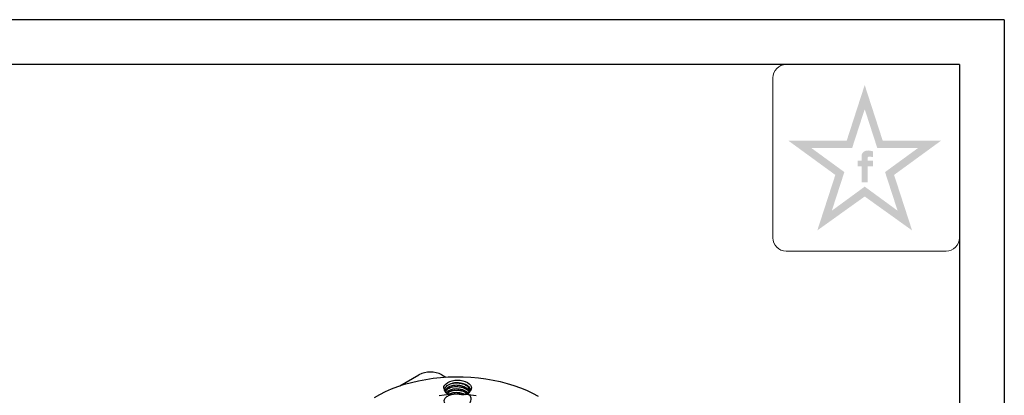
# Model space of a CAD drawing. Header units: inches. Extents: x -26 to 395, y -5 to 292.
# Tile 9 of 9: x 285 to 395, y 250 to 292. Entities that reach past the tile are written whole.
import ezdxf

# ---------------------------------------------------------------- set-up
doc = ezdxf.new("R2010")
doc.units = ezdxf.units.IN
doc.header["$MEASUREMENT"] = 0
for name, color, linetype in [('1轮廓实线层', 7, 'Continuous'), ('2细线层', 4, 'Continuous'), ('6文字层', 3, 'Continuous'), ('图框层', 7, 'Continuous')]:
    doc.layers.add(name, color=color, linetype=linetype)

# ---------------------------------------------------------------- blocks, each defined once
blk = doc.blocks.new('ZwmFrameMain_A3^_^无分区图框^_^landscape')
at = {"layer": '1轮廓实线层'}
for q in [(0, 287), (390, 0)]:
    blk.add_line((390, 287), q, dxfattribs=at)
at = {"layer": '2细线层'}
for q in [(-25, 292), (395, -5)]:
    blk.add_line((395, 292), q, dxfattribs=at)

msp = doc.modelspace()

# ---------------------------------------------------------------- hatches: boundary and pattern name
at = {"layer": '6文字层', "lineweight": 5}
h = msp.add_hatch(color=2, dxfattribs=at)
edge = h.paths.add_edge_path(flags=0)
edge.add_line((379.758, 275.628), (380.351, 275.628))
edge.add_line((380.351, 275.628), (380.351, 276.267))
edge.add_line((380.351, 276.267), (379.765, 276.267))
edge.add_line((379.765, 276.267), (379.765, 276.58))
edge.add_spline(control_points=[(379.765, 276.58), (379.764, 276.617), (379.763, 276.762), (380.046, 276.716), (380.223, 276.69), (380.324, 276.664), (380.365, 276.654)], knot_values=[0, 0, 0, 0, 1.4943482, 5.8188355, 8.4876202, 10.3632598, 10.3632598, 10.3632598, 10.3632598], degree=3, periodic=0)
edge.add_line((380.365, 276.654), (380.365, 277.308))
edge.add_spline(control_points=[(380.365, 277.308), (380.258, 277.334), (379.998, 277.395), (379.626, 277.427), (379.283, 277.272), (379.109, 277.054), (379.08, 276.89), (379.072, 276.843)], knot_values=[0, 0, 0, 0, 4.9341397, 11.9452686, 16.0265909, 21.3569295, 23.4510995, 23.4510995, 23.4510995, 23.4510995], degree=3, periodic=0)
edge.add_line((379.072, 276.843), (379.072, 276.267))
edge.add_line((379.072, 276.267), (378.642, 276.267))
edge.add_line((378.642, 276.267), (378.642, 275.628))
edge.add_line((378.642, 275.628), (379.076, 275.628))
edge.add_line((379.076, 275.628), (379.076, 273.843))
edge.add_line((379.076, 273.843), (379.758, 273.843))
edge.add_line((379.758, 273.843), (379.758, 275.628))
h.paths.add_polyline_path([(387.942, 278.499), (381.432, 278.499), (379.422, 284.71), (377.412, 278.499), (370.902, 278.499), (376.143, 274.678), (374.133, 268.484), (379.422, 272.271), (384.71, 268.484), (382.7, 274.678)])
h.paths.add_polyline_path([(381.692, 274.995), (383.091, 270.685), (379.422, 273.371), (375.753, 270.685), (377.151, 274.995), (373.471, 277.679), (378.019, 277.679), (379.422, 282.01), (380.825, 277.679), (385.372, 277.679)], flags=16)

# ---------------------------------------------------------------- linework, layer by layer
at = {"color": 7, "linetype": 'Continuous', "lineweight": 25}
for p, q in [((327.53, 251.136), (329.676, 252.375)), ((332.221, 252.375), (332.67, 252.115)), ((333.048, 250.88), (332.829, 250.756)), ((335.339, 250.7), (335.509, 250.836))]:
    msp.add_line(p, q, dxfattribs=at)
at = {"color": 7, "linetype": 'Continuous', "lineweight": 25, "flags": 128}
for points in [[(324.714, 249.831), (325.314, 250.178), (325.953, 250.5), (326.628, 250.798), (327.335, 251.068), (328.073, 251.311), (328.836, 251.524), (329.623, 251.708), (330.43, 251.861), (331.252, 251.983), (332.086, 252.072), (332.929, 252.129), (333.777, 252.154), (334.626, 252.146), (335.471, 252.105), (336.31, 252.031), (337.139, 251.926), (337.954, 251.788), (338.751, 251.62), (339.527, 251.421), (340.278, 251.193), (341.001, 250.936), (341.692, 250.652), (342.349, 250.342), (342.969, 250.008)], [(332.439, 250.885), (332.469, 251.059), (332.557, 251.227), (332.7, 251.382), (332.893, 251.518), (333.128, 251.629), (333.396, 251.712), (333.687, 251.762), (333.989, 251.78), (334.291, 251.762), (334.582, 251.712), (334.85, 251.629), (335.085, 251.518), (335.278, 251.382), (335.421, 251.227), (335.509, 251.059), (335.539, 250.885)], [(333.448, 251.436), (333.732, 251.487), (334.027, 251.501), (334.321, 251.477), (334.599, 251.417), (334.848, 251.323), (335.055, 251.2), (335.21, 251.054), (335.306, 250.892), (335.339, 250.722)], [(336.055, 250.014), (335.477, 250.109), (334.887, 250.173), (334.289, 250.205), (333.689, 250.205), (333.091, 250.173), (332.501, 250.109), (331.923, 250.014)]]:
    msp.add_lwpolyline(points, dxfattribs=at)
at = {"color": 7, "linetype": 'Continuous', "lineweight": 25}
for centre, radius, start, end in [((330.949, 249.918), 2.767, 62.60967, 117.39033), ((333.304, 251.008), 0.873, 188.07636, 253.58807), ((334.65, 251.029), 0.901, 287.5329, 350.80268), ((334.889, 250.722), 0.45, 357.26201, 359.99959)]:
    msp.add_arc(centre, radius, start, end, dxfattribs=at)
for points, knots in [([(335.003, 250.344), (334.872, 250.234), (334.646, 250.044), (334.014, 250.246), (333.492, 250.194), (333.016, 250.076), (332.665, 249.862), (332.466, 249.596), (332.458, 249.308), (332.627, 249.036), (332.967, 248.817), (333.425, 248.676), (333.953, 248.64), (334.486, 248.708), (334.957, 248.881), (335.314, 249.136), (335.508, 249.448), (335.524, 249.782), (335.35, 250.099), (335.015, 250.365), (334.556, 250.549), (334.026, 250.634), (333.502, 250.606), (333.124, 250.525), (332.983, 250.436), (332.955, 250.418)], [0, 0, 0, 0, 0.0603863, 0.1045714, 0.1488136, 0.1930073, 0.2372412, 0.2814448, 0.3256692, 0.3698833, 0.4140974, 0.4583218, 0.5025254, 0.5467592, 0.5909528, 0.6351949, 0.6793799, 0.7236286, 0.7678067, 0.8120602, 0.8562338, 0.90049, 0.9446615, 0.9889182, 1, 1, 1, 1]), ([(332.593, 250.759), (332.601, 250.909), (332.688, 251.055), (332.992, 251.294), (333.206, 251.386), (333.448, 251.436)], [0, 0, 0, 0, 0.5, 0.5, 1, 1, 1, 1]), ([(332.981, 250.203), (332.978, 250.204), (332.827, 250.262), (332.649, 250.461), (332.612, 250.66), (332.593, 250.759)], [0, 0, 0, 0, 0.008677, 0.5070534, 1, 1, 1, 1]), ([(335.274, 250.521), (335.264, 250.56), (335.228, 250.71), (334.96, 250.93), (334.521, 251.131), (333.989, 251.217), (333.459, 251.181), (333.012, 251.034), (332.7, 250.8), (332.659, 250.613), (332.639, 250.519)], [0, 0, 0, 0, 0.0496108, 0.1853807, 0.3211506, 0.4569205, 0.5926904, 0.7284602, 0.8642301, 1, 1, 1, 1]), ([(332.667, 250.517), (332.669, 250.527), (332.68, 250.591), (332.768, 250.701), (332.925, 250.838), (333.077, 250.907), (333.153, 250.942)], [0, 0, 0, 0, 0.0614208, 0.3742805, 0.6871403, 1, 1, 1, 1]), ([(333.153, 250.664), (333.078, 250.629), (332.929, 250.56), (332.801, 250.464), (332.763, 250.405), (332.758, 250.397)], [0, 0, 0, 0, 0.4619304, 0.9238607, 1, 1, 1, 1]), ([(332.837, 250.327), (332.896, 250.381), (333.045, 250.515), (333.463, 250.641), (333.99, 250.679), (334.514, 250.589), (334.905, 250.435), (335.037, 250.294), (335.079, 250.25)], [0, 0, 0, 0, 0.1315524, 0.3261672, 0.520782, 0.7153968, 0.9100115, 1, 1, 1, 1]), ([(334.998, 251.156), (334.893, 251.212), (334.663, 251.335), (334.207, 251.429), (333.717, 251.446), (333.267, 251.38), (333.042, 251.278), (332.94, 251.232)], [0, 0, 0, 0, 0.1779823, 0.3925093, 0.6070722, 0.8215625, 1, 1, 1, 1]), ([(334.944, 250.779), (334.817, 250.838), (334.547, 250.965), (334.034, 251.038), (333.497, 251.024), (333.197, 250.928), (333.048, 250.88)], [0, 0, 0, 0, 0.2263151, 0.4841966, 0.7422916, 1, 1, 1, 1]), ([(333.153, 250.942), (333.258, 250.976), (333.468, 251.045), (333.842, 251.078), (334.222, 251.053), (334.586, 250.968), (334.9, 250.826), (335.137, 250.655), (335.218, 250.523), (335.254, 250.464)], [0, 0, 0, 0, 0.1473728, 0.2947456, 0.4421183, 0.5894911, 0.7368639, 0.8842367, 1, 1, 1, 1]), ([(335.165, 250.312), (335.155, 250.327), (335.096, 250.415), (334.897, 250.548), (334.587, 250.69), (334.222, 250.776), (333.842, 250.8), (333.468, 250.767), (333.258, 250.698), (333.153, 250.664)], [0, 0, 0, 0, 0.0334326, 0.1945271, 0.3556217, 0.5167163, 0.6778109, 0.8389054, 1, 1, 1, 1]), ([(335.314, 250.707), (335.296, 250.775), (335.255, 250.932), (335.035, 251.15), (334.706, 251.336), (334.3, 251.451), (333.861, 251.493), (333.586, 251.455), (333.448, 251.436)], [0, 0, 0, 0, 0.1324042, 0.3059234, 0.4794425, 0.6529617, 0.8264808, 1, 1, 1, 1]), ([(335.509, 250.836), (335.498, 250.777), (335.476, 250.66), (335.372, 250.494), (335.23, 250.346), (335.101, 250.266), (335.041, 250.229)], [0, 0, 0, 0, 0.2587834, 0.5162467, 0.7723902, 1, 1, 1, 1]), ([(335.099, 250.268), (335.144, 250.305), (335.299, 250.43), (335.322, 250.588), (335.339, 250.7)], [0, 0, 0, 0, 0.2928569, 1, 1, 1, 1]), ([(334.801, 250.164), (334.707, 250.212), (334.472, 250.33), (333.983, 250.399), (333.471, 250.36), (333.125, 250.275), (333.024, 250.194), (333.019, 250.19)], [0, 0, 0, 0, 0.1810459, 0.4491646, 0.7172834, 0.9854021, 1, 1, 1, 1])]:
    msp.add_open_spline(points, degree=3, knots=knots, dxfattribs=at)
at = {"layer": '6文字层', "color": 212, "lineweight": 5}
for p, q in [((370.66, 287), (390, 287)), ((390, 287), (390, 267.675)), ((369.165, 267.675), (369.165, 285.504)), ((388.504, 266.18), (370.66, 266.18))]:
    msp.add_line(p, q, dxfattribs=at)
for centre, start, end in [((370.66, 285.504), 90, 180), ((370.66, 267.675), 180, 270), ((388.504, 267.675), 270, 0)]:
    msp.add_arc(centre, 1.496, start, end, dxfattribs=at)

# ---------------------------------------------------------------- block references
at = {"layer": '图框层'}
msp.add_blockref('ZwmFrameMain_A3^_^无分区图框^_^landscape', (0, 0), dxfattribs=at)

doc.saveas('drawing.dxf')
